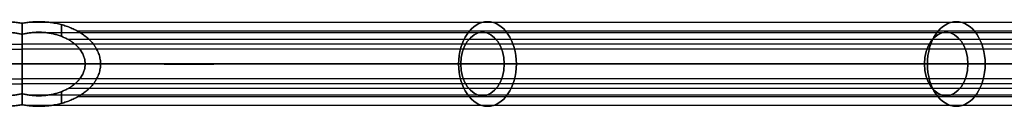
# Model space of a CAD drawing. Header units: millimetres. Extents: x -360 to 360, y 0 to 382.
# Tile 3 of 5: x 0 to 186, y 169 to 185. Entities that reach past the tile are written whole.
import ezdxf

# ---------------------------------------------------------------- set-up
doc = ezdxf.new("R2010")
doc.units = ezdxf.units.MM
doc.header["$MEASUREMENT"] = 0
for name, color, linetype in [('IGES LEVEL 18', 7, 'Continuous'), ('IGES LEVEL 19', 7, 'Continuous'), ('IGES LEVEL 20', 7, 'Continuous'), ('IGES LEVEL 21', 7, 'Continuous')]:
    doc.layers.add(name, color=color, linetype=linetype)

msp = doc.modelspace()

# ---------------------------------------------------------------- linework, layer by layer
at = {"layer": 'IGES LEVEL 18'}
for points, weights in [([(0, 184.7), (-8.13, 186.26), (-14.86, 182.78), (-14.86, 177)], [1, 0.735983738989, 0.735983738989, 1]), ([(0, 177, 8), (0, 180.73, 8), (0, 183.69, 4.92), (0, 184.7)], [1, 0.864668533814, 0.864668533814, 1]), ([(0, 182.6), (-6.33, 184.27), (-11.94, 181.64), (-11.94, 177)], [1, 0.710289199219, 0.710289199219, 1]), ([(0, 177, 5.26), (0, 179.56, 5.26), (0, 181.67, 3.27), (0, 182.6)], [1, 0.883195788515, 0.883195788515, 1]), ([(-14.86, 177), (-14.86, 171.22), (-8.13, 167.74), (0, 169.3)], [1, 0.735983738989, 0.735983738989, 1]), ([(-11.94, 177), (-11.94, 172.36), (-6.33, 169.73), (0, 171.4)], [1, 0.710289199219, 0.710289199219, 1]), ([(0, 169.3), (0, 170.31, 4.92), (0, 173.27, 8), (0, 177, 8)], [1, 0.864668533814, 0.864668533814, 1]), ([(0, 171.4), (0, 172.33, 3.27), (0, 174.44, 5.26), (0, 177, 5.26)], [1, 0.883195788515, 0.883195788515, 1])]:
    msp.add_rational_spline(points, weights, degree=3, dxfattribs=at)
at = {"layer": 'IGES LEVEL 18', "color": 252}
for points, weights in [([(0, 184.7), (-8.13, 186.26), (-14.86, 182.78), (-14.86, 177)], [1, 0.735983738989, 0.735983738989, 1]), ([(0, 184.7), (-8.13, 186.26), (-14.86, 182.78), (-14.86, 177)], [1, 0.735983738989, 0.735983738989, 1]), ([(0, 177, 8), (0, 180.73, 8), (0, 183.69, 4.92), (0, 184.7)], [1, 0.864668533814, 0.864668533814, 1]), ([(0, 177, 8), (0, 180.73, 8), (0, 183.69, 4.92), (0, 184.7)], [1, 0.864668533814, 0.864668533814, 1]), ([(-11.94, 177), (-11.94, 181.64), (-6.33, 184.27), (0, 182.6)], [1, 0.710289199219, 0.710289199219, 1]), ([(0, 182.6), (-6.33, 184.27), (-11.94, 181.64), (-11.94, 177)], [1, 0.710289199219, 0.710289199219, 1]), ([(0, 182.6), (0, 181.67, 3.27), (0, 179.56, 5.26), (0, 177, 5.26)], [1, 0.883195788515, 0.883195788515, 1]), ([(0, 177, 5.26), (0, 179.56, 5.26), (0, 181.67, 3.27), (0, 182.6)], [1, 0.883195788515, 0.883195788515, 1]), ([(-14.86, 177), (-14.86, 171.22), (-8.13, 167.74), (0, 169.3)], [1, 0.735983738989, 0.735983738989, 1]), ([(-14.86, 177), (-14.86, 171.22), (-8.13, 167.74), (0, 169.3)], [1, 0.735983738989, 0.735983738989, 1]), ([(0, 171.4), (-6.33, 169.73), (-11.94, 172.36), (-11.94, 177)], [1, 0.710289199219, 0.710289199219, 1]), ([(-11.94, 177), (-11.94, 172.36), (-6.33, 169.73), (0, 171.4)], [1, 0.710289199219, 0.710289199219, 1]), ([(0, 177, 5.26), (0, 174.44, 5.26), (0, 172.33, 3.27), (0, 171.4)], [1, 0.883195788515, 0.883195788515, 1]), ([(0, 169.3), (0, 170.31, 4.92), (0, 173.27, 8), (0, 177, 8)], [1, 0.864668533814, 0.864668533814, 1]), ([(0, 169.3), (0, 170.31, 4.92), (0, 173.27, 8), (0, 177, 8)], [1, 0.864668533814, 0.864668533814, 1]), ([(0, 171.4), (0, 172.33, 3.27), (0, 174.44, 5.26), (0, 177, 5.26)], [1, 0.883195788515, 0.883195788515, 1])]:
    msp.add_rational_spline(points, weights, degree=3, dxfattribs=at)
at = {"layer": 'IGES LEVEL 18'}
for points in [[(0, 184.7), (0, 183.65), (0, 182.6)], [(-346.53, 177, 332.84), (-173.26, 177, 170.42), (0, 177, 8)], [(0, 177, 5.26), (-172.02, 177, 166.51), (-344.04, 177, 327.76)], [(0, 171.4), (0, 170.35), (0, 169.3)]]:
    msp.add_open_spline(points, degree=2, dxfattribs=at)
at = {"layer": 'IGES LEVEL 18', "color": 252}
for points in [[(0, 182.6), (0, 183.65), (0, 184.7)], [(0, 184.7), (0, 183.65), (0, 182.6)], [(0, 180.16, 4.02), (0, 181.66, 4.02), (0, 183.16, 4.02)], [(-344.42, 180.77, 329.57), (-172.21, 180.77, 168.14), (0, 180.77, 6.71)], [(-344, 179.83, 326.76), (-172, 179.83, 165.52), (0, 179.83, 4.29)], [(0, 177, 8), (-173.26, 177, 170.42), (-346.53, 177, 332.84)], [(-346.53, 177, 332.84), (-173.26, 177, 170.42), (0, 177, 8)], [(-344.04, 177, 327.76), (-172.02, 177, 166.51), (0, 177, 5.26)], [(0, 177, 5.26), (-172.02, 177, 166.51), (-344.04, 177, 327.76)], [(0, 177, 5.26), (0, 177, 6.63), (0, 177, 8)], [(-344.42, 173.23, 329.57), (-172.21, 173.23, 168.14), (0, 173.23, 6.71)], [(-344, 174.17, 326.76), (-172, 174.17, 165.52), (0, 174.17, 4.29)], [(0, 170.84, 4.02), (0, 172.34, 4.02), (0, 173.84, 4.02)], [(0, 169.3), (0, 170.35), (0, 171.4)], [(0, 171.4), (0, 170.35), (0, 169.3)]]:
    msp.add_open_spline(points, degree=2, dxfattribs=at)
at = {"layer": 'IGES LEVEL 19'}
for points, weights in [([(-14.86, 177), (-14.86, 182.78), (-8.13, 186.26), (0, 184.7)], [1, 0.735983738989, 0.735983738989, 1]), ([(0, 184.7), (0, 183.69, -4.92), (0, 180.73, -8), (0, 177, -8)], [1, 0.864668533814, 0.864668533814, 1]), ([(-11.94, 177), (-11.94, 181.64), (-6.33, 184.27), (0, 182.6)], [1, 0.710289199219, 0.710289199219, 1]), ([(0, 182.6), (0, 181.67, -3.27), (0, 179.56, -5.26), (0, 177, -5.26)], [1, 0.883195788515, 0.883195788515, 1]), ([(0, 169.3), (-8.13, 167.74), (-14.86, 171.22), (-14.86, 177)], [1, 0.735983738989, 0.735983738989, 1]), ([(0, 171.4), (-6.33, 169.73), (-11.94, 172.36), (-11.94, 177)], [1, 0.710289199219, 0.710289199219, 1]), ([(0, 177, -5.26), (0, 174.44, -5.26), (0, 172.33, -3.27), (0, 171.4)], [1, 0.883195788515, 0.883195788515, 1]), ([(0, 177, -8), (0, 173.27, -8), (0, 170.31, -4.92), (0, 169.3)], [1, 0.864668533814, 0.864668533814, 1])]:
    msp.add_rational_spline(points, weights, degree=3, dxfattribs=at)
at = {"layer": 'IGES LEVEL 19', "color": 252}
for points, weights in [([(-14.86, 177), (-14.86, 182.78), (-8.13, 186.26), (0, 184.7)], [1, 0.735983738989, 0.735983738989, 1]), ([(-14.86, 177), (-14.86, 182.78), (-8.13, 186.26), (0, 184.7)], [1, 0.735983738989, 0.735983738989, 1]), ([(0, 184.7), (0, 183.69, -4.92), (0, 180.73, -8), (0, 177, -8)], [1, 0.864668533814, 0.864668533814, 1]), ([(0, 184.7), (0, 183.69, -4.92), (0, 180.73, -8), (0, 177, -8)], [1, 0.864668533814, 0.864668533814, 1]), ([(0, 182.6), (-6.33, 184.27), (-11.94, 181.64), (-11.94, 177)], [1, 0.710289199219, 0.710289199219, 1]), ([(-11.94, 177), (-11.94, 181.64), (-6.33, 184.27), (0, 182.6)], [1, 0.710289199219, 0.710289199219, 1]), ([(0, 177, -5.26), (0, 179.56, -5.26), (0, 181.67, -3.27), (0, 182.6)], [1, 0.883195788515, 0.883195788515, 1]), ([(0, 182.6), (0, 181.67, -3.27), (0, 179.56, -5.26), (0, 177, -5.26)], [1, 0.883195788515, 0.883195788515, 1]), ([(0, 169.3), (-8.13, 167.74), (-14.86, 171.22), (-14.86, 177)], [1, 0.735983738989, 0.735983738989, 1]), ([(0, 169.3), (-8.13, 167.74), (-14.86, 171.22), (-14.86, 177)], [1, 0.735983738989, 0.735983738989, 1]), ([(-11.94, 177), (-11.94, 172.36), (-6.33, 169.73), (0, 171.4)], [1, 0.710289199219, 0.710289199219, 1]), ([(0, 171.4), (-6.33, 169.73), (-11.94, 172.36), (-11.94, 177)], [1, 0.710289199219, 0.710289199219, 1]), ([(0, 177, -8), (0, 173.27, -8), (0, 170.31, -4.92), (0, 169.3)], [1, 0.864668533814, 0.864668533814, 1]), ([(0, 171.4), (0, 172.33, -3.27), (0, 174.44, -5.26), (0, 177, -5.26)], [1, 0.883195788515, 0.883195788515, 1]), ([(0, 177, -5.26), (0, 174.44, -5.26), (0, 172.33, -3.27), (0, 171.4)], [1, 0.883195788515, 0.883195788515, 1]), ([(0, 177, -8), (0, 173.27, -8), (0, 170.31, -4.92), (0, 169.3)], [1, 0.864668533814, 0.864668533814, 1])]:
    msp.add_rational_spline(points, weights, degree=3, dxfattribs=at)
at = {"layer": 'IGES LEVEL 19'}
for points in [[(0, 182.6), (0, 183.65), (0, 184.7)], [(-346.53, 177, -332.84), (-173.26, 177, -170.42), (0, 177, -8)], [(0, 177, -5.26), (-172.02, 177, -166.51), (-344.04, 177, -327.76)], [(0, 169.3), (0, 170.35), (0, 171.4)]]:
    msp.add_open_spline(points, degree=2, dxfattribs=at)
at = {"layer": 'IGES LEVEL 19', "color": 252}
for points in [[(0, 184.7), (0, 183.65), (0, 182.6)], [(0, 182.6), (0, 183.65), (0, 184.7)], [(0, 183.16, -4.02), (0, 181.66, -4.02), (0, 180.16, -4.02)], [(-344.42, 180.77, -329.57), (-172.21, 180.77, -168.14), (0, 180.77, -6.71)], [(-344, 179.83, -326.76), (-172, 179.83, -165.52), (0, 179.83, -4.29)], [(0, 177, -8), (-173.26, 177, -170.42), (-346.53, 177, -332.84)], [(-346.53, 177, -332.84), (-173.26, 177, -170.42), (0, 177, -8)], [(-344.04, 177, -327.76), (-172.02, 177, -166.51), (0, 177, -5.26)], [(0, 177, -5.26), (-172.02, 177, -166.51), (-344.04, 177, -327.76)], [(0, 177, -5.26), (0, 177, -6.63), (0, 177, -8)], [(-344.42, 173.23, -329.57), (-172.21, 173.23, -168.14), (0, 173.23, -6.71)], [(-344, 174.17, -326.76), (-172, 174.17, -165.52), (0, 174.17, -4.29)], [(0, 173.84, -4.02), (0, 172.34, -4.02), (0, 170.84, -4.02)], [(0, 171.4), (0, 170.35), (0, 169.3)], [(0, 169.3), (0, 170.35), (0, 171.4)]]:
    msp.add_open_spline(points, degree=2, dxfattribs=at)
at = {"layer": 'IGES LEVEL 20', "color": 252, "extrusion": (0.729573, 0, 0.683903)}
for centre, radius, start, end in [((177, -2.16, 118.67), 8, 270, 90), ((177, -2.16, 240.22), 8, 270, 90), ((177, -2.16, 117.36), 6, 270, 90), ((177, -2.16, 237.58), 6, 270, 90), ((177, -2.16, 118.67), 8, 90, 270), ((177, -2.16, 117.36), 6, 90, 270), ((177, -2.16, 237.58), 6, 90, 270), ((177, -2.16, 240.22), 8, 90, 270)]:
    msp.add_arc(centre, radius, start, end, dxfattribs=at)
at = {"layer": 'IGES LEVEL 20'}
for points, weights in [([(14.86, 177), (14.86, 182.78), (8.13, 186.26), (0, 184.7)], [1, 0.735983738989, 0.735983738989, 1]), ([(0, 184.7), (0, 183.69, 4.92), (0, 180.73, 8), (0, 177, 8)], [1, 0.864668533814, 0.864668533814, 1]), ([(11.94, 177), (11.94, 181.64), (6.33, 184.27), (0, 182.6)], [1, 0.710289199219, 0.710289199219, 1]), ([(0, 182.6), (0, 181.67, 3.27), (0, 179.56, 5.26), (0, 177, 5.26)], [1, 0.883195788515, 0.883195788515, 1]), ([(0, 171.4), (6.33, 169.73), (11.94, 172.36), (11.94, 177)], [1, 0.710289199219, 0.710289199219, 1]), ([(0, 177, 5.26), (0, 174.44, 5.26), (0, 172.33, 3.27), (0, 171.4)], [1, 0.883195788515, 0.883195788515, 1]), ([(0, 169.3), (8.13, 167.74), (14.86, 171.22), (14.86, 177)], [1, 0.735983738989, 0.735983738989, 1]), ([(0, 177, 8), (0, 173.27, 8), (0, 170.31, 4.92), (0, 169.3)], [1, 0.864668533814, 0.864668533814, 1])]:
    msp.add_rational_spline(points, weights, degree=3, dxfattribs=at)
at = {"layer": 'IGES LEVEL 20', "color": 252}
for points, weights in [([(14.86, 177), (14.86, 182.78), (8.13, 186.26), (0, 184.7)], [1, 0.735983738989, 0.735983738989, 1]), ([(14.86, 177), (14.86, 182.78), (8.13, 186.26), (0, 184.7)], [1, 0.735983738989, 0.735983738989, 1]), ([(0, 184.7), (0, 183.69, 4.92), (0, 180.73, 8), (0, 177, 8)], [1, 0.864668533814, 0.864668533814, 1]), ([(0, 184.7), (0, 183.69, 4.92), (0, 180.73, 8), (0, 177, 8)], [1, 0.864668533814, 0.864668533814, 1]), ([(0, 182.6), (6.33, 184.27), (11.94, 181.64), (11.94, 177)], [1, 0.710289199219, 0.710289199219, 1]), ([(11.94, 177), (11.94, 181.64), (6.33, 184.27), (0, 182.6)], [1, 0.710289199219, 0.710289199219, 1]), ([(0, 177, 5.26), (0, 179.56, 5.26), (0, 181.67, 3.27), (0, 182.6)], [1, 0.883195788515, 0.883195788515, 1]), ([(0, 182.6), (0, 181.67, 3.27), (0, 179.56, 5.26), (0, 177, 5.26)], [1, 0.883195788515, 0.883195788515, 1]), ([(0, 169.3), (8.13, 167.74), (14.86, 171.22), (14.86, 177)], [1, 0.735983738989, 0.735983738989, 1]), ([(11.94, 177), (11.94, 172.36), (6.33, 169.73), (0, 171.4)], [1, 0.710289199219, 0.710289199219, 1]), ([(0, 177, 8), (0, 173.27, 8), (0, 170.31, 4.92), (0, 169.3)], [1, 0.864668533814, 0.864668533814, 1]), ([(0, 171.4), (0, 172.33, 3.27), (0, 174.44, 5.26), (0, 177, 5.26)], [1, 0.883195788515, 0.883195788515, 1]), ([(0, 177, 5.26), (0, 174.44, 5.26), (0, 172.33, 3.27), (0, 171.4)], [1, 0.883195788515, 0.883195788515, 1]), ([(0, 171.4), (6.33, 169.73), (11.94, 172.36), (11.94, 177)], [1, 0.710289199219, 0.710289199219, 1]), ([(0, 169.3), (8.13, 167.74), (14.86, 171.22), (14.86, 177)], [1, 0.735983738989, 0.735983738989, 1]), ([(0, 177, 8), (0, 173.27, 8), (0, 170.31, 4.92), (0, 169.3)], [1, 0.864668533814, 0.864668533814, 1])]:
    msp.add_rational_spline(points, weights, degree=3, dxfattribs=at)
at = {"layer": 'IGES LEVEL 20'}
for points in [[(0, 182.6), (0, 183.65), (0, 184.7)], [(346.53, 177, 332.84), (173.26, 177, 170.42), (0, 177, 8)], [(0, 177, 5.26), (172.02, 177, 166.51), (344.04, 177, 327.76)], [(352.24, 177, 319), (182.09, 177, 159.5), (11.94, 177)], [(14.86, 177), (186.17, 177, 160.58), (357.47, 177, 321.16)], [(0, 169.3), (0, 170.35), (0, 171.4)]]:
    msp.add_open_spline(points, degree=2, dxfattribs=at)
at = {"layer": 'IGES LEVEL 20', "color": 252}
for points in [[(0, 184.7), (0, 183.65), (0, 182.6)], [(0, 182.6), (0, 183.65), (0, 184.7)], [(345.21, 184.85, 322.77), (173.04, 184.85, 161.39), (0.88, 184.85, 0)], [(7.48, 184.44), (7.48, 183.33), (7.48, 182.23)], [(0, 183.16, 4.02), (0, 181.66, 4.02), (0, 180.16, 4.02)], [(345.43, 182.88, 322.44), (173.44, 182.88, 161.22), (1.45, 182.88, 0)], [(350.96, 183.18, 319.07), (180.77, 183.18, 159.53), (10.58, 183.18, 0)], [(344.42, 180.77, 329.57), (172.21, 180.77, 168.14), (0, 180.77, 6.71)], [(349.47, 181.64, 319.41), (179.1, 181.64, 159.71), (8.73, 181.64, 0)], [(344, 179.83, 326.76), (172, 179.83, 165.52), (0, 179.83, 4.29)], [(0, 177, 5.26), (0, 177, 6.63), (0, 177, 8)], [(344.04, 177, 327.76), (172.02, 177, 166.51), (0, 177, 5.26)], [(0, 177, 8), (173.26, 177, 170.42), (346.53, 177, 332.84)], [(346.53, 177, 332.84), (173.26, 177, 170.42), (0, 177, 8)], [(0, 177, 5.26), (172.02, 177, 166.51), (344.04, 177, 327.76)], [(14.86, 177), (13.4, 177), (11.94, 177)], [(11.94, 177), (182.09, 177, 159.5), (352.24, 177, 319)], [(352.24, 177, 319), (182.09, 177, 159.5), (11.94, 177)], [(357.47, 177, 321.16), (186.17, 177, 160.58), (14.86, 177)], [(14.86, 177), (186.17, 177, 160.58), (357.47, 177, 321.16)], [(344, 174.17, 326.76), (172, 174.17, 165.52), (0, 174.17, 4.29)], [(0, 173.84, 4.02), (0, 172.34, 4.02), (0, 170.84, 4.02)], [(344.42, 173.23, 329.57), (172.21, 173.23, 168.14), (0, 173.23, 6.71)], [(0, 171.4), (0, 170.35), (0, 169.3)], [(0, 169.3), (0, 170.35), (0, 171.4)], [(7.48, 171.77), (7.48, 170.67), (7.48, 169.56)], [(349.47, 172.36, 319.41), (179.1, 172.36, 159.71), (8.73, 172.36, 0)], [(345.43, 171.12, 322.44), (173.44, 171.12, 161.22), (1.45, 171.12, 0)], [(350.96, 170.82, 319.07), (180.77, 170.82, 159.53), (10.58, 170.82, 0)], [(345.21, 169.15, 322.77), (173.04, 169.15, 161.39), (0.88, 169.15, 0)]]:
    msp.add_open_spline(points, degree=2, dxfattribs=at)
at = {"layer": 'IGES LEVEL 21', "color": 252, "extrusion": (0.729573, 0, -0.683903)}
for centre, radius, start, end in [((177, 2.16, 118.67), 8, 270, 90), ((177, 2.16, 240.22), 8, 270, 90), ((177, 2.16, 117.36), 6, 270, 90), ((177, 2.16, 237.58), 6, 270, 90), ((177, 2.16, 118.67), 8, 90, 270), ((177, 2.16, 117.36), 6, 90, 270), ((177, 2.16, 237.58), 6, 90, 270), ((177, 2.16, 240.22), 8, 90, 270)]:
    msp.add_arc(centre, radius, start, end, dxfattribs=at)
at = {"layer": 'IGES LEVEL 21'}
for points, weights in [([(0, 184.7), (8.13, 186.26), (14.86, 182.78), (14.86, 177)], [1, 0.735983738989, 0.735983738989, 1]), ([(0, 177, -8), (0, 180.73, -8), (0, 183.69, -4.92), (0, 184.7)], [1, 0.864668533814, 0.864668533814, 1]), ([(0, 182.6), (6.33, 184.27), (11.94, 181.64), (11.94, 177)], [1, 0.710289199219, 0.710289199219, 1]), ([(0, 177, -5.26), (0, 179.56, -5.26), (0, 181.67, -3.27), (0, 182.6)], [1, 0.883195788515, 0.883195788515, 1]), ([(0, 169.3), (0, 170.31, -4.92), (0, 173.27, -8), (0, 177, -8)], [1, 0.864668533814, 0.864668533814, 1]), ([(14.86, 177), (14.86, 171.22), (8.13, 167.74), (0, 169.3)], [1, 0.735983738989, 0.735983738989, 1]), ([(0, 171.4), (0, 172.33, -3.27), (0, 174.44, -5.26), (0, 177, -5.26)], [1, 0.883195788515, 0.883195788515, 1]), ([(11.94, 177), (11.94, 172.36), (6.33, 169.73), (0, 171.4)], [1, 0.710289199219, 0.710289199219, 1])]:
    msp.add_rational_spline(points, weights, degree=3, dxfattribs=at)
at = {"layer": 'IGES LEVEL 21', "color": 252}
for points, weights in [([(0, 184.7), (8.13, 186.26), (14.86, 182.78), (14.86, 177)], [1, 0.735983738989, 0.735983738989, 1]), ([(0, 184.7), (8.13, 186.26), (14.86, 182.78), (14.86, 177)], [1, 0.735983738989, 0.735983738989, 1]), ([(0, 177, -8), (0, 180.73, -8), (0, 183.69, -4.92), (0, 184.7)], [1, 0.864668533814, 0.864668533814, 1]), ([(0, 177, -8), (0, 180.73, -8), (0, 183.69, -4.92), (0, 184.7)], [1, 0.864668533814, 0.864668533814, 1]), ([(11.94, 177), (11.94, 181.64), (6.33, 184.27), (0, 182.6)], [1, 0.710289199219, 0.710289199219, 1]), ([(0, 182.6), (6.33, 184.27), (11.94, 181.64), (11.94, 177)], [1, 0.710289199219, 0.710289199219, 1]), ([(0, 182.6), (0, 181.67, -3.27), (0, 179.56, -5.26), (0, 177, -5.26)], [1, 0.883195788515, 0.883195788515, 1]), ([(0, 177, -5.26), (0, 179.56, -5.26), (0, 181.67, -3.27), (0, 182.6)], [1, 0.883195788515, 0.883195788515, 1]), ([(0, 171.4), (6.33, 169.73), (11.94, 172.36), (11.94, 177)], [1, 0.710289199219, 0.710289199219, 1]), ([(14.86, 177), (14.86, 171.22), (8.13, 167.74), (0, 169.3)], [1, 0.735983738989, 0.735983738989, 1]), ([(0, 177, -5.26), (0, 174.44, -5.26), (0, 172.33, -3.27), (0, 171.4)], [1, 0.883195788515, 0.883195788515, 1]), ([(0, 169.3), (0, 170.31, -4.92), (0, 173.27, -8), (0, 177, -8)], [1, 0.864668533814, 0.864668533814, 1]), ([(0, 169.3), (0, 170.31, -4.92), (0, 173.27, -8), (0, 177, -8)], [1, 0.864668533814, 0.864668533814, 1]), ([(14.86, 177), (14.86, 171.22), (8.13, 167.74), (0, 169.3)], [1, 0.735983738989, 0.735983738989, 1]), ([(0, 171.4), (0, 172.33, -3.27), (0, 174.44, -5.26), (0, 177, -5.26)], [1, 0.883195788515, 0.883195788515, 1]), ([(11.94, 177), (11.94, 172.36), (6.33, 169.73), (0, 171.4)], [1, 0.710289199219, 0.710289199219, 1])]:
    msp.add_rational_spline(points, weights, degree=3, dxfattribs=at)
at = {"layer": 'IGES LEVEL 21'}
for points in [[(0, 184.7), (0, 183.65), (0, 182.6)], [(346.53, 177, -332.84), (173.26, 177, -170.42), (0, 177, -8)], [(0, 177, -5.26), (172.02, 177, -166.51), (344.04, 177, -327.76)], [(352.24, 177, -319), (182.09, 177, -159.5), (11.94, 177)], [(14.86, 177), (186.17, 177, -160.58), (357.47, 177, -321.16)], [(0, 171.4), (0, 170.35), (0, 169.3)]]:
    msp.add_open_spline(points, degree=2, dxfattribs=at)
at = {"layer": 'IGES LEVEL 21', "color": 252}
for points in [[(0, 182.6), (0, 183.65), (0, 184.7)], [(0, 184.7), (0, 183.65), (0, 182.6)], [(345.21, 184.85, -322.77), (173.04, 184.85, -161.39), (0.88, 184.85, 0)], [(7.48, 182.23), (7.48, 183.33), (7.48, 184.44)], [(0, 180.16, -4.02), (0, 181.66, -4.02), (0, 183.16, -4.02)], [(345.43, 182.88, -322.44), (173.44, 182.88, -161.22), (1.45, 182.88, 0)], [(350.96, 183.18, -319.07), (180.77, 183.18, -159.53), (10.58, 183.18, 0)], [(344.42, 180.77, -329.57), (172.21, 180.77, -168.14), (0, 180.77, -6.71)], [(349.47, 181.64, -319.41), (179.1, 181.64, -159.71), (8.73, 181.64, 0)], [(344, 179.83, -326.76), (172, 179.83, -165.52), (0, 179.83, -4.29)], [(0, 177, -5.26), (0, 177, -6.63), (0, 177, -8)], [(344.04, 177, -327.76), (172.02, 177, -166.51), (0, 177, -5.26)], [(0, 177, -8), (173.26, 177, -170.42), (346.53, 177, -332.84)], [(346.53, 177, -332.84), (173.26, 177, -170.42), (0, 177, -8)], [(0, 177, -5.26), (172.02, 177, -166.51), (344.04, 177, -327.76)], [(14.86, 177), (13.4, 177), (11.94, 177)], [(11.94, 177), (182.09, 177, -159.5), (352.24, 177, -319)], [(352.24, 177, -319), (182.09, 177, -159.5), (11.94, 177)], [(357.47, 177, -321.16), (186.17, 177, -160.58), (14.86, 177)], [(14.86, 177), (186.17, 177, -160.58), (357.47, 177, -321.16)], [(344, 174.17, -326.76), (172, 174.17, -165.52), (0, 174.17, -4.29)], [(0, 170.84, -4.02), (0, 172.34, -4.02), (0, 173.84, -4.02)], [(344.42, 173.23, -329.57), (172.21, 173.23, -168.14), (0, 173.23, -6.71)], [(0, 169.3), (0, 170.35), (0, 171.4)], [(0, 171.4), (0, 170.35), (0, 169.3)], [(7.48, 169.56), (7.48, 170.67), (7.48, 171.77)], [(349.47, 172.36, -319.41), (179.1, 172.36, -159.71), (8.73, 172.36, 0)], [(345.43, 171.12, -322.44), (173.44, 171.12, -161.22), (1.45, 171.12, 0)], [(350.96, 170.82, -319.07), (180.77, 170.82, -159.53), (10.58, 170.82, 0)], [(345.21, 169.15, -322.77), (173.04, 169.15, -161.39), (0.88, 169.15, 0)]]:
    msp.add_open_spline(points, degree=2, dxfattribs=at)

doc.saveas('drawing.dxf')
